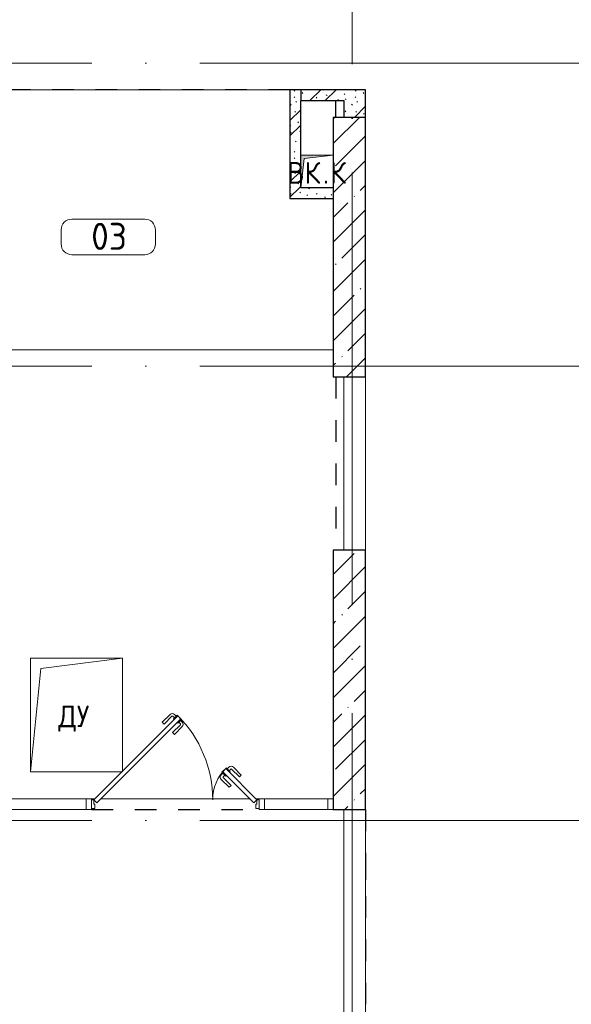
# Model space of a CAD drawing. Header units: millimetres. Extents: x -30540 to 173936, y -11730 to 122288.
# Tile 27 of 116: x 2059 to 7164, y 79900 to 89003. Entities that reach past the tile are written whole.
import ezdxf

# ---------------------------------------------------------------- set-up
doc = ezdxf.new("R2010")
doc.units = ezdxf.units.MM
for name, pattern in [('3_ Штрих_ 1 х 1 мм', [400, 200, -200]), ('ADSK_Линия сетки', [5000, 4000, -500, 0, -500]), ('ADSK_Штриховая_ш3 п1_5', [900, 600, -300])]:
    doc.linetypes.add(name, pattern=pattern)
for name, color, linetype, lineweight in [('A-____-NOTE-TEXT', 7, 'Continuous', 18), ('A-AREA-____-IDEN', 7, 'Continuous', 9), ('A-DOOR-____-MCUT', 7, 'Continuous', 9), ('A-DOOR-____-OTLN', 7, 'Continuous', 18), ('A-DOOR-FRAM-MCUT', 7, 'Continuous', 9), ('A-FLOR-____-OTLN', 7, 'Continuous', 18), ('A-GENM-____-OTLN', 7, 'Continuous', 18), ('A-GLAZ-CURT-MCUT', 7, 'Continuous', 9), ('A-GLAZ-CURT-OTLN', 7, 'Continuous', 18), ('A-GLAZ-CWMG-MCUT', 7, 'Continuous', 9), ('A-GLAZ-CWMG-OTLN', 7, 'Continuous', 18), ('A-WALL-____-MCUT', 7, 'Continuous', 40), ('A-WALL-____-PATT', 7, 'Continuous', 40), ('I-WALL-____-MCUT', 7, 'Continuous', 40), ('M-EQPM-____-OTLN', 7, 'Continuous', 18), ('S-COLS-____-MCUT', 7, 'Continuous', 40), ('S-COLS-____-OTLN', 7, 'Continuous', 18), ('S-GRID-____-OTLN', 7, 'Continuous', 9)]:
    doc.layers.add(name, color=color, linetype=linetype, lineweight=lineweight)
doc.layers.add('A-AREA-____-OTLN', color=4, linetype='ADSK_Штриховая_ш3 п1_5', lineweight=40, true_color=0x00ffff)
doc.styles.add('GOST Common', font='GOST_Common.ttf', dxfattribs={"height": 200})
doc.styles.add('GOST Common_4', font='GOST_Common.ttf', dxfattribs={"height": 250})
pattern_1 = [(135, (300.56, 377.28), (-565.6854, 6e-14), [10, -790]), (135, (349.8, 474.73), (-565.6854, 6e-14), [10, -790]), (135, (423.93, 473.06), (-565.6854, 6e-14), [10, -790]), (135, (229.92, 447.9), (-565.6854, 6e-14), [10, -790]), (135, (155.08, 447.9), (-565.6854, 6e-14), [10, -790]), (135, (114.9, 369.03), (-565.6854, 6e-14), [10, -790]), (135, (132.43, 285.8), (-565.6854, 6e-14), [10, -790]), (135, (214.66, 322), (-565.6854, 6e-14), [10, -790]), (135, (198.16, 261.88), (-565.6854, 6e-14), [10, -790]), (135, (45.2, 272.9), (-565.6854, 6e-14), [10, -790]), (135, (42.32, 336.16), (-565.6854, 6e-14), [10, -790]), (135, (92.26, 192.24), (-565.6854, 6e-14), [10, -790]), (135, (7.07, 149.2), (-565.6854, 6e-14), [10, -790]), (135, (80.6, 95.1), (-565.6854, 6e-14), [10, -790]), (135, (79.53, 36.94), (-565.6854, 6e-14), [10, -790]), (135, (153.87, 74.56), (-565.6854, 6e-14), [10, -790]), (135, (228.35, 124.8), (-565.6854, 6e-14), [10, -790]), (135, (279.75, 180.4), (-565.6854, 6e-14), [10, -790]), (135, (282.9, 31.63), (-565.6854, 6e-14), [10, -790]), (135, (377.38, 53.45), (-565.6854, 6e-14), [10, -790]), (135, (352.28, 102.7), (-565.6854, 6e-14), [10, -790]), (135, (354.05, 0), (-565.6854, 6e-14), [10, -790]), (135, (553.23, 16.45), (-565.6854, 6e-14), [10, -790]), (135, (542.38, 63.45), (-565.6854, 6e-14), [10, -790]), (135, (536.58, 239.3), (-565.6854, 6e-14), [10, -790]), (135, (475.85, 203.9), (-565.6854, 6e-14), [10, -790]), (135, (475.85, 316.54), (-565.6854, 6e-14), [10, -790]), (135, (520.8, 408.7), (-565.6854, 6e-14), [10, -790]), (135, (551.1, 470.8), (-565.6854, 6e-14), [10, -790]), (135, (235.25, 537.93), (-565.6854, 6e-14), [10, -790]), (135, (407.25, 547.65), (-565.6854, 6e-14), [10, -790]), (135, (94.5, 558.6), (-565.6854, 6e-14), [10, -790]), (135, (46.4, 532.3), (-565.6854, 6e-14), [10, -790]), (135, (85.56, 465.04), (-565.6854, 6e-14), [10, -790]), (135, (355.53, 181.14), (-565.6854, 6e-14), [10, -790]), (135, (362.23, 243.6), (-565.6854, 6e-14), [10, -790]), (135, (413.45, 344.1), (-565.6854, 6e-14), [10, -790]), (135, (286.3, 273.25), (-565.6854, 6e-14), [10, -790]), (135, (423.02, 263.72), (-565.6854, 6e-14), [10, -790]), (135, (162.94, 190.2), (-565.6854, 6e-14), [10, -790]), (135, (470.25, 120.93), (-565.6854, 6e-14), [10, -790]), (135, (484.48, 9.78), (-565.6854, 6e-14), [10, -790]), (45, (0, 212.13), (-565.6854, 0), []), (45, (212.13, 0), (-565.6854, 0), []), (45, (353.55, 0), (-565.6854, 0), []), (45, (0, 353.55), (-565.6854, 0), [])]

# ---------------------------------------------------------------- blocks, each defined once
blk = doc.blocks.new('АР_Дверь_Панель двупольная - Остекленные 1100_400-5021245-01 ЭМ')
at = {"layer": 'A-DOOR-____-MCUT', "color": 254, "lineweight": 15, "true_color": 0xcccccc}
for p, q in [((-726.7, -11.7), (-755, -40)), ((-755, -40), (-465.1, -329.9)), ((-436.8, -301.6), (-726.7, -11.7)), ((-51.1, -789.5), (726.7, -11.7)), ((755, -40), (-22.8, -817.8)), ((726.7, -11.7), (755, -40)), ((-465.1, -329.9), (-436.8, -301.6)), ((-22.8, -817.8), (-51.1, -789.5))]:
    blk.add_line(p, q, dxfattribs=at)
at = {"layer": 'A-DOOR-____-OTLN', "color": 254, "lineweight": 5, "true_color": 0xcccccc}
for p, q in [((-514.6, -174.4), (-496.9, -156.7)), ((-514.6, -174.4), (-442.1, -246.8)), ((-496.9, -156.7), (-424.4, -229.2)), ((-592.4, -252.1), (-610, -269.8)), ((-610, -269.8), (-537.6, -342.3)), ((-592.4, -252.1), (-519.9, -324.6)), ((-466.5, -260.6), (-472.2, -266.3)), ((-431.1, -296), (-466.5, -260.6)), ((-457.7, -269.5), (-442.1, -253.9)), ((-440, -287.1), (-424.4, -271.6)), ((-497.3, -309.1), (-512.8, -324.6)), ((-506.1, -300.2), (-500.4, -294.6)), ((-470.7, -335.6), (-506.1, -300.2)), ((-479.6, -326.7), (-495.1, -342.3)), ((-465.1, -329.9), (-470.7, -335.6)), ((-436.8, -301.6), (-431.1, -296)), ((9, -644.6), (-63.5, -717.1)), ((26.7, -662.3), (-45.8, -734.7)), ((26.7, -662.3), (9, -644.6)), ((-47.9, -775), (-63.5, -759.5)), ((-56.8, -783.9), (-21.4, -748.5)), ((-51.1, -789.5), (-56.8, -783.9)), ((-30.2, -757.4), (-45.8, -741.8)), ((-22.8, -817.8), (-17.2, -823.5)), ((-21.4, -748.5), (-15.7, -754.2)), ((-17.2, -823.5), (18.2, -788.1)), ((-8.3, -814.6), (7.2, -830.2)), ((9.4, -797), (24.9, -812.5)), ((18.2, -788.1), (12.5, -782.5)), ((104.5, -740), (32, -812.5)), ((122.1, -757.7), (49.7, -830.2)), ((104.5, -740), (122.1, -757.7))]:
    blk.add_line(p, q, dxfattribs=at)
at = {"layer": 'A-DOOR-____-OTLN', "color": 254, "lineweight": 13, "true_color": 0xcccccc}
for centre, radius, start, end in [((-755, -40), 410, 315, 360), ((755, -40), 1100, 180, 225)]:
    blk.add_arc(centre, radius, start, end, dxfattribs=at)
at = {"layer": 'A-DOOR-____-OTLN', "color": 254, "lineweight": 5, "true_color": 0xcccccc}
for centre, radius, start, end in [((-445.6, -250.4), 4.99, 315, 45), ((-445.6, -250.4), 30, 315, 45), ((-516.4, -321.1), 30, 225, 315), ((-516.4, -321.1), 4.99, 225, 315), ((-42.3, -738.3), 30, 135, 225), ((-42.3, -738.3), 4.99, 135, 225), ((28.4, -809), 4.99, 225, 315), ((28.4, -809), 30, 225, 315)]:
    blk.add_arc(centre, radius, start, end, dxfattribs=at)
at = {"layer": 'A-DOOR-FRAM-MCUT', "color": 254, "lineweight": 15, "true_color": 0xcccccc}
for p, q in [((-775, 40), (-775, -40)), ((-745, 40), (-775, 40)), ((-755, -40), (-755, 0)), ((-755, 0), (-745, 0)), ((-745, 0), (-745, 40)), ((745, 40), (775, 40)), ((745, 0), (745, 40)), ((775, 40), (775, -40)), ((-775, -40), (-755, -40)), ((755, 0), (745, 0)), ((755, -40), (755, 0)), ((775, -40), (755, -40))]:
    blk.add_line(p, q, dxfattribs=at)
blk = doc.blocks.new('КР_Колонна_ЖБ_Прямоугольная - 300x2400h_B40-V3-01 ЭМ')
at = {"layer": 'S-COLS-____-OTLN', "lineweight": 5, "true_color": 0xcccccc}
h = blk.add_hatch(dxfattribs=at)
h.set_pattern_fill('FP_12', color=254, style=0, pattern_type=2)
h.set_pattern_definition([(225, (5110.3, 82900), (228.0985, -228.0985), []), (225, (4882.2, 82900), (228.0985, -228.0985), [403.225, -80.645, 6.706, -73.939])])
h.paths.add_polyline_path([(150, 1200), (-150, 1200), (-150, -1200), (150, -1200), (150, 560.6)])
at = {"layer": 'S-COLS-____-MCUT', "color": 254, "lineweight": 30, "true_color": 0xcccccc}
for p, q in [((150, 1200), (-150, 1200)), ((-150, 1200), (-150, -1200)), ((150, -1200), (150, 1200)), ((-150, -1200), (150, -1200))]:
    blk.add_line(p, q, dxfattribs=at)
blk = doc.blocks.new('КР_Колонна_ЖБ_Прямоугольная - 300x2400h_B40-V7-01 ЭМ')
at = {"layer": 'S-COLS-____-OTLN', "lineweight": 5, "true_color": 0xcccccc}
h = blk.add_hatch(dxfattribs=at)
h.set_pattern_fill('FP_16', color=254, style=0, pattern_type=2)
h.set_pattern_definition([(225, (5110.3, 86900), (228.0985, -228.0985), []), (225, (4882.2, 86900), (228.0985, -228.0985), [403.225, -80.645, 6.706, -73.939])])
h.paths.add_polyline_path([(-150, 1200), (-150, -1200), (150, -1200), (150, 1200)])
at = {"layer": 'S-COLS-____-MCUT', "color": 254, "lineweight": 30, "true_color": 0xcccccc}
for p, q in [((150, 1200), (-150, 1200)), ((-150, 1200), (-150, -1200)), ((150, -1200), (150, 1200)), ((-150, -1200), (150, -1200))]:
    blk.add_line(p, q, dxfattribs=at)
blk = doc.blocks.new('Прямоугольный импост - 100х50-3916021-01 ЭМ')
at = {"layer": 'A-GLAZ-CWMG-MCUT', "color": 254, "lineweight": 15, "true_color": 0xcccccc}
for p, q in [((0, 50), (-50, 50)), ((-50, 50), (-50, -50)), ((-50, -50), (0, -50))]:
    blk.add_line(p, q, dxfattribs=at)
blk = doc.blocks.new('Системная панель - С остеклением-V15-01 ЭМ')
at = {"layer": 'A-GLAZ-CURT-MCUT', "color": 254, "lineweight": 15, "true_color": 0xcccccc}
for p, q in [((292.5, 50), (-292.5, 50)), ((-292.5, 50), (-292.5, -50)), ((292.5, -50), (292.5, 50)), ((-292.5, -50), (292.5, -50))]:
    blk.add_line(p, q, dxfattribs=at)
blk = doc.blocks.new('Прямоугольный импост - 100х50-3915481-01 ЭМ')
at = {"layer": 'A-GLAZ-CWMG-MCUT', "color": 254, "lineweight": 15, "true_color": 0xcccccc}
for p, q in [((-25, 50), (25, 50)), ((-25, -50), (-25, 50)), ((25, 50), (25, 40)), ((25, -50), (-25, -50)), ((25, -40), (25, -50))]:
    blk.add_line(p, q, dxfattribs=at)
blk = doc.blocks.new('Прямоугольный импост - 100х50-V16-01 ЭМ')
at = {"layer": 'A-GLAZ-CWMG-MCUT', "color": 254, "lineweight": 15, "true_color": 0xcccccc}
for p, q in [((-25, 50), (25, 50)), ((-25, 40), (-25, 50)), ((25, 50), (25, -50)), ((-25, -50), (-25, -40)), ((25, -50), (-25, -50))]:
    blk.add_line(p, q, dxfattribs=at)
blk = doc.blocks.new('Системная панель - С остеклением-V17-01 ЭМ')
at = {"layer": 'A-GLAZ-CURT-MCUT', "color": 254, "lineweight": 15, "true_color": 0xcccccc}
for p, q in [((545, 50), (-545, 50)), ((-545, 50), (-545, -50)), ((545, -50), (545, 50)), ((-545, -50), (545, -50))]:
    blk.add_line(p, q, dxfattribs=at)
blk = doc.blocks.new('АР_Канал вертикальный прямоугольный - ВК_К-7548682-01 ЭМ')
at = {"layer": 'M-EQPM-____-OTLN', "lineweight": 13, "true_color": 0xe2e2e2}
blk.add_hatch(color=254, dxfattribs=at).paths.add_polyline_path([(-150, -150), (-120, 120), (150, 150), (-150, 150)])
at = {"layer": 'M-EQPM-____-OTLN', "color": 253, "lineweight": 13, "true_color": 0xaaaaaa}
for p, q in [((150, 150), (-150, 150)), ((-150, 150), (-150, -150)), ((150, 150), (-150, 150)), ((-150, 150), (-150, -150)), ((-150, -150), (-150, 150)), ((-150, 150), (150, 150)), ((-150, -150), (-120, 120)), ((-150, -150), (-120, 120)), ((-120, 120), (150, 150)), ((-120, 120), (150, 150)), ((150, -150), (150, 150)), ((150, 150), (150, -150)), ((-150, -150), (150, -150)), ((150, -150), (-150, -150))]:
    blk.add_line(p, q, dxfattribs=at)
blk = doc.blocks.new('АР_Канал вертикальный прямоугольный - ДУ-5078235-01 ЭМ')
at = {"layer": 'A-GENM-____-OTLN', "color": 253, "lineweight": 13, "true_color": 0xaaaaaa}
for p, q in [((-425, -525), (-425, 525)), ((-425, 525), (425, 525))]:
    blk.add_line(p, q, dxfattribs=at)
at = {"layer": 'M-EQPM-____-OTLN', "color": 253, "lineweight": 13, "true_color": 0xaaaaaa}
for p, q in [((-425, -525), (-425, 525)), ((-425, 525), (425, 525)), ((-330, 430), (425, 525)), ((425, 525), (425, -525)), ((-425, -525), (-330, 430)), ((425, -525), (-425, -525))]:
    blk.add_line(p, q, dxfattribs=at)
blk = doc.blocks.new('Наметкина 10_РД_АР_К1_отсоединено_rvt-1-01 ЭМ')
at = {"layer": 'A-WALL-____-PATT', "lineweight": 5, "true_color": 0xcccccc}
h = blk.add_hatch(dxfattribs=at)
h.set_pattern_fill('FP_1', color=254, style=0, pattern_type=2)
h.set_pattern_definition(pattern_1)
h.paths.add_polyline_path([(4660.3, 87449.7), (4660.3, 88354.7), (4560.3, 88354.7), (4560.3, 87449.7)])
h = blk.add_hatch(dxfattribs=at)
h.set_pattern_fill('FP_1', color=254, style=0, pattern_type=2)
h.set_pattern_definition(pattern_1)
h.paths.add_polyline_path([(5060.3, 88254.7), (5060.3, 88354.7), (4660.3, 88354.7), (4660.3, 88254.7)])
h = blk.add_hatch(dxfattribs=at)
h.set_pattern_fill('FP_1', color=254, style=0, pattern_type=2)
h.set_pattern_definition(pattern_1)
h.paths.add_polyline_path([(5260.3, 88100), (5260.3, 88355), (5060.3, 88354.7), (5060.3, 88100)])
h = blk.add_hatch(dxfattribs=at)
h.set_pattern_fill('FP_1', color=254, style=0, pattern_type=2)
h.set_pattern_definition(pattern_1)
h.paths.add_polyline_path([(4960.3, 87349.7), (4960.3, 87449.7), (4560.3, 87449.7), (4560.3, 87349.7)])
at = {"layer": 'A-AREA-____-OTLN', "color": 7, "linetype": '3_ Штрих_ 1 х 1 мм', "lineweight": 30, "true_color": 0xccffff}
for p, q in [((4560.3, 88354.7), (10.2, 88354.7)), ((4985.3, 88100), (4985.3, 88254.7)), ((4985.3, 85700), (4985.3, 84100)), ((2725.3, 81700), (4275.3, 81700)), ((5260.3, 81700), (5260.3, 76350)), ((5260.3, 81100), (5260.3, 81050))]:
    blk.add_line(p, q, dxfattribs=at)
at = {"layer": 'A-FLOR-____-OTLN', "color": 254, "lineweight": 13, "true_color": 0xcccccc}
for p, q in [((4560.3, 88354.7), (10.3, 88354.7)), ((4960.3, 85950), (1885.3, 85950)), ((1885.3, 85950), (4960.3, 85950)), ((5060.3, 84100), (5060.3, 85700)), ((5060.3, 85700), (5060.3, 84100)), ((5260.3, 84100), (5260.3, 85700)), ((2755.3, 81800), (2725.3, 81800)), ((2725.3, 81800), (2755.3, 81800)), ((4188.7, 81800), (2811.9, 81800)), ((2811.9, 81800), (4188.7, 81800)), ((4275.3, 81800), (4245.3, 81800)), ((4245.3, 81800), (4275.3, 81800)), ((5060.3, 79775.3), (5060.3, 81700)), ((5060.3, 81700), (5060.3, 79775.3)), ((5260.3, 79775.3), (5260.3, 81700))]:
    blk.add_line(p, q, dxfattribs=at)
at = {"layer": 'A-WALL-____-MCUT', "color": 254, "lineweight": 30, "true_color": 0xcccccc}
for p, q in [((5060.3, 88354.7), (4660.3, 88354.7)), ((4660.3, 88354.7), (4660.3, 88254.7)), ((5060.3, 88355), (5060.3, 88354.7)), ((5260.3, 88355), (5060.3, 88355)), ((5260.3, 88100), (5260.3, 88355)), ((4660.3, 88254.7), (5060.3, 88254.7)), ((5060.3, 88254.7), (5060.3, 88100))]:
    blk.add_line(p, q, dxfattribs=at)
at = {"layer": 'I-WALL-____-MCUT', "color": 254, "lineweight": 30, "true_color": 0xcccccc}
for p, q in [((4660.3, 88354.7), (4560.3, 88354.7)), ((4560.3, 88354.7), (4560.3, 87449.7)), ((4660.3, 87449.7), (4660.3, 88254.7)), ((4560.3, 87449.7), (4560.3, 87349.7)), ((4960.3, 87449.7), (4660.3, 87449.7)), ((4560.3, 87349.7), (4960.3, 87349.7))]:
    blk.add_line(p, q, dxfattribs=at)
at = {"layer": 'A-DOOR-____-OTLN', "color": 254, "lineweight": 13, "true_color": 0xcccccc, "rotation": 180}
blk.add_blockref('АР_Дверь_Панель двупольная - Остекленные 1100_400-5021245-01 ЭМ', (3500.3, 81750), dxfattribs=at)
at = {"layer": 'A-GLAZ-CURT-OTLN', "color": 254, "lineweight": 13, "true_color": 0xcccccc, "rotation": 180}
for name, p in [('Системная панель - С остеклением-V17-01 ЭМ', (2130.3, 81750)), ('Системная панель - С остеклением-V15-01 ЭМ', (4617.8, 81750))]:
    blk.add_blockref(name, p, dxfattribs=at)
at = {"layer": 'A-GLAZ-CWMG-OTLN', "color": 254, "lineweight": 13, "true_color": 0xcccccc, "extrusion": (0, 0, -1)}
for name, p in [('Прямоугольный импост - 100х50-V16-01 ЭМ', (-2700.3, 81750)), ('Прямоугольный импост - 100х50-3915481-01 ЭМ', (-4300.3, 81750))]:
    blk.add_blockref(name, p, dxfattribs=at)
at = {"layer": 'A-GLAZ-CWMG-OTLN', "color": 254, "lineweight": 13, "true_color": 0xcccccc}
blk.add_blockref('Прямоугольный импост - 100х50-3916021-01 ЭМ', (4960.3, 81750), dxfattribs=at)
at = {"layer": 'M-EQPM-____-OTLN', "color": 253, "lineweight": 5, "true_color": 0xaaaaaa}
for name, p in [('АР_Канал вертикальный прямоугольный - ВК_К-7548682-01 ЭМ', (4810.3, 87600)), ('АР_Канал вертикальный прямоугольный - ДУ-5078235-01 ЭМ', (2585.3, 82575))]:
    blk.add_blockref(name, p, dxfattribs=at)
at = {"layer": 'S-COLS-____-OTLN', "color": 254, "lineweight": 13, "true_color": 0xcccccc, "rotation": 180}
for name, p in [('КР_Колонна_ЖБ_Прямоугольная - 300x2400h_B40-V7-01 ЭМ', (5110.3, 86900)), ('КР_Колонна_ЖБ_Прямоугольная - 300x2400h_B40-V3-01 ЭМ', (5110.3, 82900))]:
    blk.add_blockref(name, p, dxfattribs=at)
at = {"layer": 'A-____-NOTE-TEXT', "color": 253, "lineweight": 5, "true_color": 0xaaaaaa, "char_height": 200, "attachment_point": 1, "style": 'GOST Common'}
for s, insert, width in [('ВК', (4535.1, 87687.2), 400.844), ('\\fGOST Common|b0|i0|c204|p34|;К', (4932, 87687.2), 192.405), ('\\fGOST Common|b0|i0|c204|p34|;.', (4865.8, 87687.2), 80.169), ('ДУ', (2416.1, 82662.2), 416.877)]:
    blk.add_mtext(s, dxfattribs=dict(at, insert=insert, width=width))
blk = doc.blocks.new('Марка помещения 2 - Марка помещения 2-1605974-01 ЭМ')
at = {"layer": 'A-AREA-____-IDEN', "color": 253, "true_color": 0xaaaaaa}
for p, q in [((-1.797, 0.841), (1.569, 0.841)), ((-2.297, -0.309), (-2.297, 0.341)), ((2.069, 0.341), (2.069, -0.309)), ((1.569, -0.809), (-1.797, -0.809))]:
    blk.add_line(p, q, dxfattribs=at)
for centre, start, end in [((-1.797, 0.341), 90, 180), ((1.569, 0.341), 0, 90), ((-1.797, -0.309), 180, 270), ((1.569, -0.309), 270, 360)]:
    blk.add_arc(centre, 0.5, start, end, dxfattribs=at)

msp = doc.modelspace()

# ---------------------------------------------------------------- linework, layer by layer
at = {"layer": 'S-GRID-____-OTLN', "color": 253, "linetype": 'ADSK_Линия сетки', "true_color": 0xaaaaaa}
for p, q in [((5135.3, 23589.3), (5135.3, 98105.9)), ((17726.8, 88600), (-28904.3, 88600)), ((17726.8, 85800), (-28904.3, 85800)), ((17726.8, 81600), (-28904.3, 81600))]:
    msp.add_line(p, q, dxfattribs=at)

# ---------------------------------------------------------------- block references
at = {"lineweight": 5}
msp.add_blockref('Наметкина 10_РД_АР_К1_отсоединено_rvt-1-01 ЭМ', (0, 0), dxfattribs=at)
at = {"layer": 'A-AREA-____-IDEN', "color": 253, "true_color": 0xaaaaaa, "xscale": 199.9999999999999, "yscale": 199.9999999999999, "zscale": 199.9999999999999}
msp.add_blockref('Марка помещения 2 - Марка помещения 2-1605974-01 ЭМ', (2902.3, 86991), dxfattribs=at)

# ---------------------------------------------------------------- texts
at = {"layer": 'A-AREA-____-IDEN', "color": 253, "true_color": 0xaaaaaa, "insert": (2720.8, 87124.8), "char_height": 250, "width": 448.945, "attachment_point": 1, "style": 'GOST Common_4'}
msp.add_mtext('03', dxfattribs=at)

doc.saveas('drawing.dxf')
